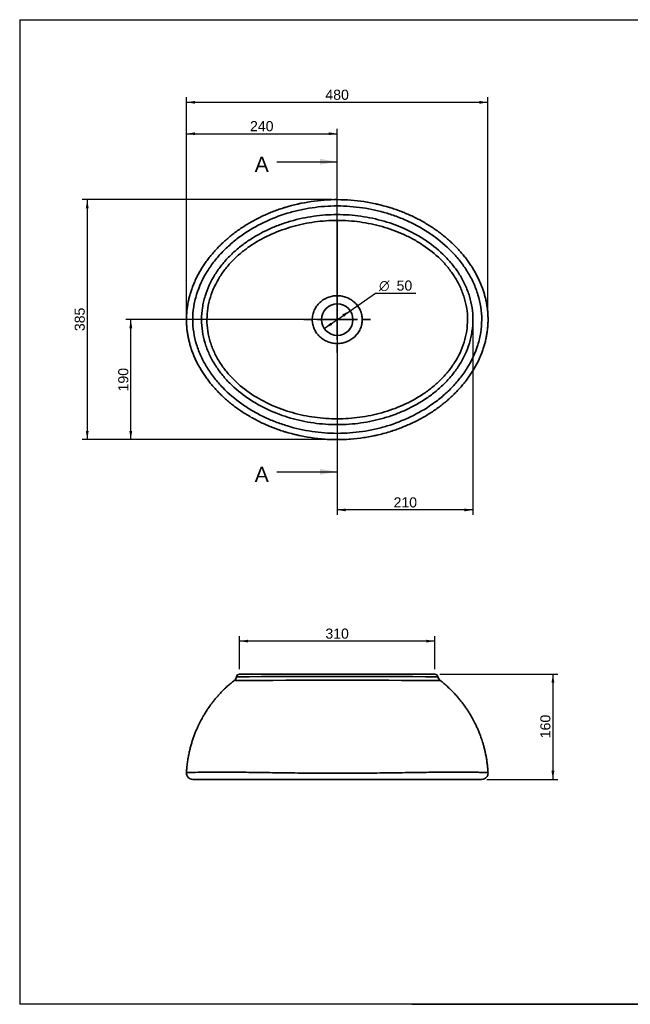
# Paper-space layout 'Foglio1' of a CAD drawing. Header units: millimetres. Extents: x 87 to 2316, y 58 to 1623.
# Tile 1 of 4: x 87 to 1058, y 58 to 1623. Entities that reach past the tile are written whole.
import ezdxf
from ezdxf.enums import TextEntityAlignment as Align
from ezdxf.lldxf.tags import DXFTag

# ---------------------------------------------------------------- set-up
doc = ezdxf.new("R2010")
doc.units = ezdxf.units.MM
for name, color, linetype in [('1', 7, 'Continuous'), ('Default', 7, 'Continuous'), ('Predefinito', 7, 'Continuous')]:
    doc.layers.add(name, color=color, linetype=linetype)
for name, color, linetype, lineweight in [('assi', 1, 'DASHDOT', 35), ('tangente', 2, 'Continuous', 35), ('visibile', 7, 'Continuous', 35)]:
    doc.layers.add(name, color=color, linetype=linetype, lineweight=lineweight)
doc.styles.add('SEACAD_Arial', font='ARIAL.TTF')
doc.styles.add('SEACAD_Solid_Edge_ANSI1_Symbols', font='semeca1.ttf')
tags = doc.linetypes.add('CENTER2', pattern=[28.575, 19.05, -3.175, 3.175, -3.175]).pattern_tags.tags
tags[10:11] = [DXFTag(74, 4), DXFTag(75, 0), DXFTag(340, '0'), DXFTag(46, 0.0), DXFTag(50, 0.0), DXFTag(44, 0.0), DXFTag(45, 0.0)]
tags[8:9] = [DXFTag(74, 4), DXFTag(75, 0), DXFTag(340, '0'), DXFTag(46, 0.0), DXFTag(50, 0.0), DXFTag(44, 0.0), DXFTag(45, 0.0)]
tags[6:7] = [DXFTag(74, 4), DXFTag(75, 0), DXFTag(340, '0'), DXFTag(46, 0.0), DXFTag(50, 0.0), DXFTag(44, 0.0), DXFTag(45, 0.0)]
tags[4:5] = [DXFTag(74, 4), DXFTag(75, 0), DXFTag(340, '0'), DXFTag(46, 0.0), DXFTag(50, 0.0), DXFTag(44, 0.0), DXFTag(45, 0.0)]
tags = doc.linetypes.add('DASHDOT', pattern=[25.4, 12.7, -6.35, 0, -6.35]).pattern_tags.tags
tags[10:11] = [DXFTag(74, 4), DXFTag(75, 0), DXFTag(340, '0'), DXFTag(46, 0.0), DXFTag(50, 0.0), DXFTag(44, 0.0), DXFTag(45, 0.0)]
tags[8:9] = [DXFTag(74, 4), DXFTag(75, 0), DXFTag(340, '0'), DXFTag(46, 0.0), DXFTag(50, 0.0), DXFTag(44, 0.0), DXFTag(45, 0.0)]
tags[6:7] = [DXFTag(74, 4), DXFTag(75, 0), DXFTag(340, '0'), DXFTag(46, 0.0), DXFTag(50, 0.0), DXFTag(44, 0.0), DXFTag(45, 0.0)]
tags[4:5] = [DXFTag(74, 4), DXFTag(75, 0), DXFTag(340, '0'), DXFTag(46, 0.0), DXFTag(50, 0.0), DXFTag(44, 0.0), DXFTag(45, 0.0)]
doc.dimstyles.new('ISO_PALLINATURA', dxfattribs={"dimtxt": 16, "dimasz": 13.6, "dimexe": 8, "dimexo": 8, "dimgap": 8, "dimtad": 1, "dimdec": 0, "dimtxsty": 'SEACAD_Arial', "dimblk1": '_SE_FILLED', "dimblk2": '_SE_FILLED', "dimsah": 1, "dimcen": 8, "dimadec": 0, "dimazin": 0, "dimtfac": 1, "dimtdec": 0, "dimtmove": 0, "dimatfit": 3, "dimfxl": 1, "dimtolj": 1, "dimarcsym": 0})

# ---------------------------------------------------------------- blocks, each defined once
blk = doc.blocks.new('SE')
at = {"layer": 'tangente'}
for points, knots in [([(362, 1146.2), (362, 1132.6), (364.1, 1119.4), (369, 1103.3), (370.1, 1100.1), (372.5, 1093.7), (373.9, 1090.6), (378.1, 1081.5), (381.3, 1075.6), (386.6, 1067), (388.4, 1064.2), (392.3, 1058.7), (394.3, 1055.9), (400.6, 1048), (405, 1043), (419, 1028.6), (429.2, 1019.9), (445.7, 1008.3), (451.4, 1004.6), (463, 997.8), (468.9, 994.7), (481, 988.9), (487.1, 986.2), (499.6, 981.4), (506.1, 979.2), (525.4, 973.3), (538.4, 970.4), (564.8, 966.5), (578.1, 965.5), (605.1, 965.5), (618.5, 966.5), (638.3, 969.4), (644.9, 970.6), (658, 973.6), (664.6, 975.3), (683.9, 981.1), (696.3, 986), (720.3, 997.5), (731.8, 1004.1), (748.3, 1015.7), (753.7, 1019.9), (764, 1028.6), (768.9, 1033.1), (778.2, 1042.7), (782.6, 1047.7), (791, 1058.3), (794.9, 1063.8), (805.6, 1081), (811.3, 1093.1), (816.3, 1109.3), (817.2, 1112.6), (818.7, 1119.2), (819.3, 1122.5), (820.9, 1132.5), (821.4, 1139.2), (821.5, 1159.6), (819.4, 1172.8), (813.5, 1192.1), (811.1, 1198.5), (805.4, 1210.7), (802.3, 1216.7), (797, 1225.2), (795.1, 1228.1), (791.2, 1233.6), (789.2, 1236.3), (782.9, 1244.3), (778.5, 1249.3), (764.5, 1263.7), (754.3, 1272.4), (737.8, 1284), (732.1, 1287.7), (720.5, 1294.5), (714.6, 1297.6), (702.5, 1303.4), (696.4, 1306.1), (683.8, 1311), (677.4, 1313.2), (658.1, 1319), (645.1, 1321.9), (618.7, 1325.8), (605.3, 1326.8), (578.3, 1326.9), (564.9, 1325.9), (545.1, 1322.9), (538.5, 1321.7), (525.4, 1318.8), (518.8, 1317.1), (499.5, 1311.2), (487, 1306.4), (463.1, 1294.9), (451.5, 1288.2), (435, 1276.6), (429.6, 1272.4), (419.4, 1263.7), (414.5, 1259.1), (405.1, 1249.6), (400.7, 1244.5), (392.4, 1234), (388.5, 1228.4), (377.8, 1211.2), (372.1, 1199.1), (367.1, 1182.9), (366.2, 1179.6), (364.7, 1173), (364.1, 1169.7), (362.5, 1159.7), (362, 1153), (362, 1146.2)], [0, 0, 0, 0, 0.03125, 0.03125, 0.039062, 0.039062, 0.046875, 0.046875, 0.0625, 0.0625, 0.070312, 0.070312, 0.078125, 0.078125, 0.09375, 0.09375, 0.125, 0.125, 0.140625, 0.140625, 0.15625, 0.15625, 0.171875, 0.171875, 0.1875, 0.1875, 0.21875, 0.21875, 0.25, 0.25, 0.28125, 0.28125, 0.296875, 0.296875, 0.3125, 0.3125, 0.34375, 0.34375, 0.375, 0.375, 0.390625, 0.390625, 0.40625, 0.40625, 0.421875, 0.421875, 0.4375, 0.4375, 0.46875, 0.46875, 0.476562, 0.476562, 0.484375, 0.484375, 0.5, 0.5, 0.53125, 0.53125, 0.546875, 0.546875, 0.5625, 0.5625, 0.570312, 0.570312, 0.578125, 0.578125, 0.59375, 0.59375, 0.625, 0.625, 0.640625, 0.640625, 0.65625, 0.65625, 0.671875, 0.671875, 0.6875, 0.6875, 0.71875, 0.71875, 0.75, 0.75, 0.78125, 0.78125, 0.796875, 0.796875, 0.8125, 0.8125, 0.84375, 0.84375, 0.875, 0.875, 0.890625, 0.890625, 0.90625, 0.90625, 0.921875, 0.921875, 0.9375, 0.9375, 0.96875, 0.96875, 0.976563, 0.976563, 0.984375, 0.984375, 1, 1, 1, 1]), ([(591.7, 1313.1), (604.3, 1313.1), (616.9, 1312.2), (635.5, 1309.6), (641.7, 1308.5), (654, 1305.8), (660.1, 1304.3), (678.2, 1299), (689.9, 1294.7), (706.8, 1286.8), (712.4, 1284), (723.3, 1277.8), (728.7, 1274.5), (744.3, 1263.9), (754, 1255.9), (767.2, 1242.6), (771.4, 1237.9), (779.3, 1228), (783, 1222.9), (789.6, 1212.2), (792.6, 1206.7), (796.5, 1198.1), (797.7, 1195.1), (800, 1189.2), (801, 1186.2), (805.5, 1171.3), (807.4, 1158.9), (807.4, 1139.9), (806.9, 1133.6), (805.5, 1124.2), (804.9, 1121.1), (803.5, 1114.9), (802.7, 1111.9), (798.1, 1096.8), (792.9, 1085.4), (784.5, 1072), (782.7, 1069.3), (779.1, 1064.2), (777.2, 1061.7), (771.3, 1054.4), (767.1, 1049.7), (758.3, 1040.8), (753.7, 1036.6), (743.9, 1028.6), (738.9, 1024.8), (723.3, 1014.2), (712.4, 1008.1), (695.4, 1000.2), (689.6, 997.8), (677.8, 993.4), (671.8, 991.5), (653.7, 986.3), (641.6, 983.7), (616.9, 980.2), (604.4, 979.3), (579.2, 979.3), (566.7, 980.2), (548.1, 982.8), (541.9, 983.9), (529.6, 986.5), (523.5, 988), (505.3, 993.3), (493.6, 997.7), (471, 1008.1), (460.1, 1014.2), (439.2, 1028.5), (429.5, 1036.4), (416.3, 1049.7), (412.1, 1054.4), (406.2, 1061.8), (404.3, 1064.3), (400.6, 1069.5), (398.9, 1072.1), (393.9, 1080.1), (390.9, 1085.6), (385.7, 1097.1), (383.4, 1103), (377.9, 1121.1), (376, 1133.5), (376, 1152.6), (376.5, 1158.9), (377.9, 1168.2), (378.5, 1171.3), (379.9, 1177.5), (380.7, 1180.6), (385.3, 1195.7), (390.6, 1207), (399, 1220.4), (400.7, 1223.1), (404.4, 1228.2), (406.3, 1230.7), (412.2, 1238.1), (416.3, 1242.7), (425.2, 1251.6), (429.8, 1255.8), (439.5, 1263.8), (444.6, 1267.6), (460.2, 1278.2), (471.1, 1284.3), (488.1, 1292.1), (493.9, 1294.6), (505.7, 1298.9), (511.7, 1300.9), (529.8, 1306.1), (542, 1308.7), (566.6, 1312.2), (579.1, 1313.1), (591.7, 1313.1)], [0, 0, 0, 0, 0.03125, 0.03125, 0.046875, 0.046875, 0.0625, 0.0625, 0.09375, 0.09375, 0.109375, 0.109375, 0.125, 0.125, 0.15625, 0.15625, 0.171875, 0.171875, 0.1875, 0.1875, 0.203125, 0.203125, 0.210938, 0.210938, 0.21875, 0.21875, 0.25, 0.25, 0.265625, 0.265625, 0.273437, 0.273437, 0.28125, 0.28125, 0.3125, 0.3125, 0.320312, 0.320312, 0.328125, 0.328125, 0.34375, 0.34375, 0.359375, 0.359375, 0.375, 0.375, 0.40625, 0.40625, 0.421875, 0.421875, 0.4375, 0.4375, 0.46875, 0.46875, 0.5, 0.5, 0.53125, 0.53125, 0.546875, 0.546875, 0.5625, 0.5625, 0.59375, 0.59375, 0.625, 0.625, 0.65625, 0.65625, 0.671875, 0.671875, 0.679687, 0.679687, 0.6875, 0.6875, 0.703125, 0.703125, 0.71875, 0.71875, 0.75, 0.75, 0.765625, 0.765625, 0.773437, 0.773437, 0.78125, 0.78125, 0.8125, 0.8125, 0.820312, 0.820312, 0.828125, 0.828125, 0.84375, 0.84375, 0.859375, 0.859375, 0.875, 0.875, 0.90625, 0.90625, 0.921875, 0.921875, 0.9375, 0.9375, 0.96875, 0.96875, 1, 1, 1, 1]), ([(798.9, 1146.2), (798.9, 1158.3), (797, 1170.1), (792.7, 1184.4), (791.7, 1187.2), (789.5, 1192.8), (788.3, 1195.6), (784.5, 1203.8), (781.6, 1209.1), (775.2, 1219.2), (771.7, 1224.1), (764.1, 1233.5), (760, 1237.9), (747.3, 1250.5), (738, 1257.9), (723, 1267.9), (717.8, 1271), (707.3, 1276.8), (701.9, 1279.4), (685.7, 1286.7), (674.5, 1290.8), (651.4, 1297.3), (639.6, 1299.7), (615.7, 1303), (603.7, 1303.8), (579.7, 1303.8), (567.7, 1303), (544.2, 1299.8), (532.5, 1297.4), (515.3, 1292.6), (509.6, 1290.7), (498.2, 1286.7), (492.7, 1284.4), (476.3, 1277.1), (465.9, 1271.5), (450.9, 1261.6), (446, 1258), (436.6, 1250.5), (432.2, 1246.5), (423.6, 1238.1), (419.6, 1233.7), (412, 1224.5), (408.5, 1219.6), (398.7, 1204.3), (393.6, 1193.5), (388.3, 1176.3), (386.9, 1170.3), (385, 1158.4), (384.6, 1152.3), (384.5, 1134.1), (386.4, 1122.3), (390.8, 1107.9), (391.8, 1105.1), (393.9, 1099.4), (395.1, 1096.7), (398.9, 1088.5), (401.8, 1083.3), (408.2, 1073.1), (411.8, 1068.2), (419.4, 1058.9), (423.4, 1054.5), (436.2, 1041.9), (445.5, 1034.4), (465.6, 1021.1), (476.1, 1015.4), (497.8, 1005.6), (509, 1001.6), (532.1, 995.1), (544, 992.6), (567.8, 989.4), (579.7, 988.5), (603.8, 988.5), (615.7, 989.4), (639.3, 992.6), (650.9, 995), (668.2, 999.8), (673.9, 1001.6), (685.3, 1005.7), (690.8, 1007.9), (707.2, 1015.3), (717.6, 1020.9), (732.6, 1030.8), (737.4, 1034.4), (746.8, 1041.9), (751.3, 1045.9), (759.9, 1054.3), (763.9, 1058.7), (771.5, 1067.9), (775, 1072.8), (784.7, 1088.1), (789.9, 1098.9), (795.2, 1116.2), (796.6, 1122.1), (798.4, 1134.1), (798.9, 1140.1), (798.9, 1146.2)], [0, 0, 0, 0, 0.03125, 0.03125, 0.039063, 0.039063, 0.046875, 0.046875, 0.0625, 0.0625, 0.078125, 0.078125, 0.09375, 0.09375, 0.125, 0.125, 0.140625, 0.140625, 0.15625, 0.15625, 0.1875, 0.1875, 0.21875, 0.21875, 0.25, 0.25, 0.28125, 0.28125, 0.3125, 0.3125, 0.328125, 0.328125, 0.34375, 0.34375, 0.375, 0.375, 0.390625, 0.390625, 0.40625, 0.40625, 0.421875, 0.421875, 0.4375, 0.4375, 0.46875, 0.46875, 0.484375, 0.484375, 0.5, 0.5, 0.53125, 0.53125, 0.539062, 0.539062, 0.546875, 0.546875, 0.5625, 0.5625, 0.578125, 0.578125, 0.59375, 0.59375, 0.625, 0.625, 0.65625, 0.65625, 0.6875, 0.6875, 0.71875, 0.71875, 0.75, 0.75, 0.78125, 0.78125, 0.8125, 0.8125, 0.828125, 0.828125, 0.84375, 0.84375, 0.875, 0.875, 0.890625, 0.890625, 0.90625, 0.90625, 0.921875, 0.921875, 0.9375, 0.9375, 0.96875, 0.96875, 0.984375, 0.984375, 1, 1, 1, 1]), ([(631.5, 1146.2), (631.5, 1143.6), (631.2, 1141.1), (630.1, 1136.1), (629.3, 1133.7), (627.2, 1129.1), (625.9, 1126.8), (622.9, 1122.7), (621.3, 1120.8), (617.6, 1117.3), (615.5, 1115.8), (611.3, 1113), (609, 1111.9), (604.3, 1110), (601.8, 1109.3), (596.8, 1108.4), (594.3, 1108.1), (589.2, 1108.1), (586.6, 1108.4), (581.6, 1109.3), (579.1, 1110), (574.4, 1111.9), (572.2, 1113.1), (567.8, 1115.8), (565.8, 1117.3), (562.2, 1120.8), (560.4, 1122.7), (557.5, 1126.9), (556.2, 1129.1), (554.1, 1133.7), (553.3, 1136.1), (552.2, 1141.1), (552, 1143.6), (552, 1148.7), (552.2, 1151.3), (553.3, 1156.3), (554.1, 1158.7), (556.2, 1163.3), (557.5, 1165.5), (560.5, 1169.7), (562.1, 1171.6), (565.8, 1175), (567.9, 1176.6), (572.2, 1179.3), (574.4, 1180.5), (579.2, 1182.3), (581.6, 1183), (586.6, 1184), (589.1, 1184.2), (594.3, 1184.2), (596.8, 1184), (601.8, 1183), (604.3, 1182.3), (609, 1180.5), (611.3, 1179.3), (615.6, 1176.6), (617.6, 1175), (621.3, 1171.5), (623, 1169.6), (625.9, 1165.5), (627.2, 1163.3), (629.3, 1158.7), (630.1, 1156.2), (631.2, 1151.3), (631.5, 1148.7), (631.5, 1146.2)], [0, 0, 0, 0, 0.03125, 0.03125, 0.0625, 0.0625, 0.09375, 0.09375, 0.125, 0.125, 0.15625, 0.15625, 0.1875, 0.1875, 0.21875, 0.21875, 0.25, 0.25, 0.28125, 0.28125, 0.3125, 0.3125, 0.34375, 0.34375, 0.375, 0.375, 0.40625, 0.40625, 0.4375, 0.4375, 0.46875, 0.46875, 0.5, 0.5, 0.53125, 0.53125, 0.5625, 0.5625, 0.59375, 0.59375, 0.625, 0.625, 0.65625, 0.65625, 0.6875, 0.6875, 0.71875, 0.71875, 0.75, 0.75, 0.78125, 0.78125, 0.8125, 0.8125, 0.84375, 0.84375, 0.875, 0.875, 0.90625, 0.90625, 0.9375, 0.9375, 0.96875, 0.96875, 1, 1, 1, 1])]:
    blk.add_open_spline(points, degree=3, knots=knots, dxfattribs=at)
for points in [[(591.7, 955.5), (585.3, 955.5), (578.9, 955.7), (572.5, 956.2)], [(610.8, 956.2), (604.5, 955.7), (598.1, 955.5), (591.7, 955.5)]]:
    blk.add_open_spline(points, degree=3, dxfattribs=at)
at = {"layer": 'visibile'}
blk.add_circle((591.7, 1146.2), 25, dxfattribs=at)
for centre, start, end in [((591.7, 1053.9), 101.9062, 103.1458), ((591.7, 1053.9), 76.5987, 77.8029), ((591.7, 1238.5), 256.5987, 257.8046), ((591.7, 1238.5), 265.7175, 273.9778), ((591.7, 1238.5), 281.9062, 283.1458)]:
    blk.add_arc(centre, 283, start, end, dxfattribs=at)
for points, knots in [([(507.5, 1324.1), (507.9, 1324.2), (508.3, 1324.3), (522.2, 1328.6), (536.1, 1331.7), (564, 1335.8), (578.1, 1336.9), (606.4, 1336.8), (620.4, 1335.7), (648, 1331.6), (661.6, 1328.5), (675.1, 1324.3), (675.2, 1324.3), (675.3, 1324.3)], [0.4365605, 0.4365605, 0.4365605, 0.4365605, 0.4375, 0.4375, 0.46875, 0.46875, 0.5, 0.5, 0.53125, 0.53125, 0.5625, 0.5625, 0.5626201, 0.5626201, 0.5626201, 0.5626201]), ([(507.5, 1324), (507, 1323.9), (503.8, 1323), (497.4, 1320.8), (489, 1317.6), (480.6, 1314.2), (472.4, 1310.5), (464.4, 1306.5), (456.5, 1302.3), (448.9, 1297.9), (441.5, 1293.2), (434.3, 1288.4), (427.4, 1283.3), (420.8, 1278.1), (414.4, 1272.6), (408.4, 1267.1), (402.6, 1261.3), (397.1, 1255.4), (391.9, 1249.4), (387, 1243.3), (382.4, 1237.1), (378.1, 1230.8), (374.2, 1224.4), (370.6, 1217.9), (367.3, 1211.4), (364.3, 1204.9), (362.3, 1199.8), (361.3, 1197.1), (361.1, 1196.5)], [0, 0, 0, 0, 0.006925, 0.05257, 0.097914, 0.142887, 0.18748, 0.231954, 0.276193, 0.3201, 0.363615, 0.406689, 0.449285, 0.491373, 0.532938, 0.573971, 0.614522, 0.654607, 0.694162, 0.73316, 0.771587, 0.80944, 0.846729, 0.883474, 0.919703, 0.955451, 0.990762, 1, 1, 1, 1]), ([(676.2, 968.4), (677.9, 968.9), (682, 970.2), (689.4, 972.8), (697.8, 976.1), (706.1, 979.6), (714.3, 983.4), (722.2, 987.5), (730, 991.8), (737.5, 996.3), (744.8, 1001), (751.9, 1006), (758.7, 1011.1), (765.2, 1016.4), (771.4, 1021.9), (777.4, 1027.6), (783.1, 1033.4), (788.5, 1039.3), (793.6, 1045.4), (798.3, 1051.5), (802.8, 1057.8), (806.9, 1064.1), (810.7, 1070.5), (814.2, 1077), (817.4, 1083.5), (820.2, 1090.1), (822.7, 1096.7), (824.9, 1103.3), (826.8, 1109.9), (828.4, 1116.5), (829.6, 1123.1), (830.5, 1129.7), (831.2, 1136.3), (831.5, 1142.8), (831.5, 1149.3), (831.2, 1155.8), (830.6, 1162.3), (829.7, 1168.8), (828.5, 1175.3), (827, 1181.8), (825.2, 1188.2), (823.1, 1194.6), (820.7, 1201), (818, 1207.3), (815, 1213.7), (811.7, 1220), (808.1, 1226.3), (804.1, 1232.5), (799.9, 1238.6), (795.4, 1244.7), (790.6, 1250.6), (785.6, 1256.3), (780.2, 1262), (774.6, 1267.5), (768.6, 1273), (762.4, 1278.3), (755.9, 1283.4), (749.2, 1288.3), (742.3, 1293.1), (735.1, 1297.6), (727.7, 1301.9), (720, 1306.1), (712.2, 1310), (704.1, 1313.6), (695.8, 1317.1), (687.5, 1320.2), (680.4, 1322.7), (676.6, 1323.8), (675.2, 1324.2)], [0, 0, 0, 0, 0.009358, 0.027475, 0.045461, 0.063289, 0.080998, 0.098668, 0.116222, 0.133633, 0.150879, 0.167942, 0.184811, 0.201475, 0.217929, 0.234177, 0.250238, 0.266102, 0.281753, 0.297183, 0.312386, 0.327362, 0.342115, 0.356655, 0.370993, 0.385143, 0.39912, 0.412881, 0.426448, 0.439834, 0.453082, 0.466234, 0.479331, 0.492424, 0.505181, 0.517991, 0.530906, 0.543912, 0.556991, 0.570122, 0.583295, 0.596548, 0.610018, 0.623711, 0.637629, 0.651769, 0.666125, 0.680685, 0.69543, 0.710338, 0.725379, 0.740511, 0.755723, 0.771555, 0.787535, 0.803675, 0.819983, 0.836465, 0.853126, 0.869966, 0.886987, 0.904184, 0.921553, 0.939086, 0.956772, 0.974599, 0.992549, 1, 1, 1, 1]), ([(361.1, 1196.5), (360.6, 1195.2), (359.5, 1192.1), (357.7, 1186.4), (356, 1179.8), (354.5, 1173.2), (353.4, 1166.6), (352.6, 1160), (352.1, 1153.4), (351.9, 1146.9), (352.1, 1140.4), (352.5, 1133.9), (353.2, 1127.4), (354.2, 1120.9), (355.5, 1114.4), (357.1, 1108), (359, 1101.6), (361.3, 1095.2), (363.8, 1088.8), (366.6, 1082.5), (369.7, 1076.1), (373.2, 1069.8), (376.9, 1063.6), (381, 1057.4), (385.3, 1051.3), (389.9, 1045.3), (394.8, 1039.5), (400, 1033.8), (405.4, 1028.2), (411.2, 1022.6), (417.2, 1017.3), (423.6, 1012), (430.1, 1007), (436.9, 1002.2), (444, 997.5), (451.3, 993), (458.8, 988.8), (466.5, 984.7), (474.5, 980.9), (482.6, 977.3), (490.9, 974), (499.4, 970.9), (505.6, 968.8), (508.6, 968), (508.9, 967.9)], [0, 0, 0, 0, 0.012397, 0.035027, 0.057351, 0.079403, 0.101252, 0.122968, 0.14463, 0.166107, 0.18719, 0.208456, 0.229886, 0.251458, 0.273147, 0.294927, 0.316769, 0.338855, 0.361295, 0.384097, 0.407265, 0.430795, 0.454675, 0.478883, 0.503392, 0.528161, 0.553142, 0.578248, 0.603756, 0.630035, 0.656571, 0.683384, 0.710484, 0.737881, 0.76558, 0.79358, 0.82188, 0.850472, 0.879345, 0.908481, 0.937861, 0.967459, 0.997246, 1, 1, 1, 1]), ([(572.5, 956.2), (564.9, 956.7), (557.3, 957.5), (535.9, 960.7), (522.3, 963.8), (508.9, 967.9)], [0.01418953, 0.01418953, 0.01418953, 0.01418953, 0.03125, 0.03125, 0.06236859, 0.06236859, 0.06236859, 0.06236859]), ([(676.2, 968.4), (675.9, 968.3), (675.5, 968.1), (668.3, 966), (661.5, 964.1), (647.7, 961), (640.8, 959.7), (626.8, 957.6), (619.9, 956.8), (612.2, 956.3), (611.5, 956.2), (610.8, 956.2)], [0.9365895, 0.9365895, 0.9365895, 0.9365895, 0.9375, 0.9375, 0.953125, 0.953125, 0.96875, 0.96875, 0.984375, 0.984375, 0.9858609, 0.9858609, 0.9858609, 0.9858609])]:
    blk.add_open_spline(points, degree=3, knots=knots, dxfattribs=at)
blk = doc.blocks.new('SE1')
at = {"layer": 'tangente'}
for centre, radius, start, end in [((591.7, -26858), 27437.2, 89.66548, 90.33452), ((591.7, -52693.1), 53266.2, 89.8238, 90.1762)]:
    blk.add_arc(centre, radius, start, end, dxfattribs=at)
blk.add_open_spline([(352, 426.2), (352, 426.2), (352, 426.2), (352, 426.3), (352.6, 426.3), (354.2, 426.4), (354.9, 426.4), (356.5, 426.5), (357.4, 426.5), (362.6, 426.7), (368.5, 426.9), (379.5, 427.1), (383.6, 427.1), (392.3, 427.2), (396.9, 427.2), (406.6, 427.2), (411.7, 427.2), (422.3, 427.1), (427.9, 427.1), (445.2, 426.9), (457.2, 426.7), (482.2, 426.4), (495.2, 426.2), (522.2, 425.8), (536.1, 425.7), (564, 425.4), (578.1, 425.3), (606.4, 425.3), (620.4, 425.4), (648, 425.7), (661.6, 425.8), (681.8, 426.1), (688.5, 426.2), (701.6, 426.4), (708, 426.5), (720.6, 426.7), (726.8, 426.7), (738.9, 426.9), (744.8, 427), (762, 427.1), (772.6, 427.2), (787.1, 427.2), (791.7, 427.2), (798.2, 427.1), (800.3, 427.1), (804.3, 427.1), (806.2, 427), (811.7, 426.9), (815, 426.9), (820.8, 426.7), (823.3, 426.6), (827.3, 426.5), (828.9, 426.4), (830.9, 426.3), (831.4, 426.2), (831.4, 426.2)], degree=3, knots=[0.2496887, 0.2496887, 0.2496887, 0.2496887, 0.25, 0.25, 0.265625, 0.265625, 0.2734375, 0.2734375, 0.28125, 0.28125, 0.3125, 0.3125, 0.328125, 0.328125, 0.34375, 0.34375, 0.359375, 0.359375, 0.375, 0.375, 0.40625, 0.40625, 0.4375, 0.4375, 0.46875, 0.46875, 0.5, 0.5, 0.53125, 0.53125, 0.5625, 0.5625, 0.578125, 0.578125, 0.59375, 0.59375, 0.609375, 0.609375, 0.625, 0.625, 0.65625, 0.65625, 0.671875, 0.671875, 0.6796875, 0.6796875, 0.6875, 0.6875, 0.703125, 0.703125, 0.71875, 0.71875, 0.734375, 0.734375, 0.749594, 0.749594, 0.749594, 0.749594], dxfattribs=at)
at = {"layer": 'visibile'}
for p, q in [((747, 582.7), (436.4, 582.7)), ((362, 415.7), (821.5, 415.7))]:
    blk.add_line(p, q, dxfattribs=at)
for centre, radius, start, end in [((436.4, 577.7), 5, 89.9971, 168.7466), ((747, 577.7), 5, 11.2323, 90), ((421.8, 580.6), 9.9, 308.0692, 349.002), ((761.6, 580.6), 9.9, 190.9167, 231.8364), ((362, 425.7), 10, 176.9759, 270.0005), ((821.5, 425.7), 10, 269.9995, 3.0242)]:
    blk.add_arc(centre, radius, start, end, dxfattribs=at)
for points, knots in [([(427.9, 572.8), (426.1, 571.3), (422.9, 568.7), (417.7, 564.2), (412.8, 559.7), (408.3, 555.2), (404.2, 550.8), (400.4, 546.6), (397, 542.5), (393.9, 538.7), (391.1, 535), (388.6, 531.4), (386.3, 528.1), (384.2, 525), (382.4, 522.2), (380.8, 519.5), (379.2, 517), (377.6, 514.1), (375.8, 510.8), (373.7, 507), (371.6, 502.7), (369.3, 497.9), (367.1, 492.7), (364.8, 487), (362.7, 481.1), (360.7, 475), (358.9, 468.8), (357.2, 462.3), (355.6, 455.3), (354.3, 448), (353.2, 440.3), (352.4, 432.9), (352.1, 428.5), (352, 426.2)], [0, 0, 0, 0, 0.037353, 0.078779, 0.118228, 0.1557, 0.191196, 0.224134, 0.255166, 0.284291, 0.31151, 0.337319, 0.361142, 0.38298, 0.402833, 0.420701, 0.437244, 0.455432, 0.478532, 0.504218, 0.532491, 0.56335, 0.596796, 0.632828, 0.671446, 0.707359, 0.745253, 0.785126, 0.82698, 0.870814, 0.916628, 0.964422, 1, 1, 1, 1]), ([(831.4, 426.2), (831.3, 428.1), (831.1, 431.8), (830.5, 438.1), (829.6, 444.8), (828.6, 451.1), (827.4, 457), (826.2, 462.5), (824.9, 467.6), (823.6, 472.3), (822.2, 476.8), (820.8, 480.9), (819.4, 484.7), (818.1, 488.2), (816.9, 491.4), (815.7, 494.2), (814.5, 496.9), (813.1, 499.9), (811.5, 503.4), (809.6, 507.3), (807.3, 511.5), (804.7, 516.1), (801.8, 521), (798.5, 526.1), (795, 531.3), (791.2, 536.5), (787.2, 541.5), (782.9, 546.7), (778.1, 552), (772.9, 557.4), (767.3, 562.8), (761.4, 568.1), (757.6, 571.1), (755.5, 572.8)], [0, 0, 0, 0, 0.029205, 0.070631, 0.110079, 0.147552, 0.183048, 0.215986, 0.247018, 0.276143, 0.303362, 0.32917, 0.352994, 0.374832, 0.394685, 0.412553, 0.429096, 0.447284, 0.470384, 0.49607, 0.524343, 0.555202, 0.588647, 0.62468, 0.663298, 0.699211, 0.737105, 0.776978, 0.818832, 0.862666, 0.90848, 0.956274, 1, 1, 1, 1])]:
    blk.add_open_spline(points, degree=3, knots=knots, dxfattribs=at)
blk = doc.blocks.new('SE2')
at = {"layer": 'Default', "color": 7, "linetype": 'Continuous', "style": 'SEACAD_Arial'}
blk.add_text('A', height=24, dxfattribs=at).set_placement((460.5, 1405), align=Align.TOP_LEFT)
blk = doc.blocks.new('SE3')
at = {"layer": 'Default', "color": 7, "linetype": 'Continuous', "style": 'SEACAD_Arial'}
blk.add_text('A', height=24, dxfattribs=at).set_placement((460.5, 912.4), align=Align.TOP_LEFT)
blk = doc.blocks.new('SEANNOT_GROUP')
at = {"layer": 'Default', "linetype": 'Continuous'}
blk.add_hatch(color=136, dxfattribs=at).paths.add_polyline_path([(564.5, 1392.5), (591.7, 1397), (564.5, 1401.6)])
at = {"layer": 'Default', "color": 136, "linetype": 'Continuous'}
blk.add_lwpolyline([(495.7, 1397), (591.7, 1397)], dxfattribs=at)
blk = doc.blocks.new('SEANNOT_GROUP1')
at = {"layer": 'Default', "linetype": 'Continuous'}
blk.add_hatch(color=136, dxfattribs=at).paths.add_polyline_path([(564.5, 899.9), (591.7, 904.4), (564.5, 908.9)])
at = {"layer": 'Default', "color": 136, "linetype": 'Continuous'}
blk.add_lwpolyline([(495.7, 904.4), (591.7, 904.4)], dxfattribs=at)
blk = doc.blocks.new('SE4')
at = {"layer": 'Default', "color": 7, "linetype": 'CENTER2'}
for p, q in [((591.7, 1397), (591.7, 1421)), ((591.7, 904.4), (591.7, 880.4))]:
    blk.add_line(p, q, dxfattribs=at)
at = {"layer": 'Default', "color": 7, "linetype": 'CENTER2', "const_width": 0.00035}
blk.add_lwpolyline([(591.7, 1397), (591.7, 904.4)], dxfattribs=at)
blk = doc.blocks.new('DMBLK55')
at = {"layer": 'Default', "linetype": 'Continuous'}
for points in [[(365.6, 1493.7), (352, 1491.5), (365.6, 1489.2)], [(817.8, 1493.7), (817.8, 1489.2), (831.4, 1491.5)]]:
    blk.add_hatch(color=136, dxfattribs=at).paths.add_polyline_path(points)
at = {"layer": 'Default', "color": 136, "linetype": 'Continuous'}
for p, q in [((352, 1154.3), (352, 1499.5)), ((352, 1491.5), (831.4, 1491.5)), ((831.4, 1154.1), (831.4, 1499.5))]:
    blk.add_line(p, q, dxfattribs=at)
at = {"layer": 'Default', "color": 136, "linetype": 'Continuous', "style": 'SEACAD_Arial'}
blk.add_text('480', height=16, dxfattribs=at).set_placement((572.9, 1511.5), align=Align.TOP_LEFT)
blk = doc.blocks.new('_SE_FILLED')
at = {"color": 0}
blk.add_line((0, 0), (-1, 0), dxfattribs=at)
blk.add_solid([(0, 0), (-1, -0.1665), (-1, 0.1665), (0, 0)], dxfattribs=at)
blk = doc.blocks.new('DMBLK56')
at = {"layer": 'Default', "linetype": 'Continuous'}
for points in [[(365.6, 1443.8), (352, 1441.6), (365.6, 1439.3)], [(578.1, 1443.8), (578.1, 1439.3), (591.7, 1441.6)]]:
    blk.add_hatch(color=136, dxfattribs=at).paths.add_polyline_path(points)
at = {"layer": 'Default', "color": 136, "linetype": 'Continuous'}
for p, q in [((352, 1154.3), (352, 1449.6)), ((352, 1441.6), (591.7, 1441.6)), ((591.7, 1154.2), (591.7, 1449.6))]:
    blk.add_line(p, q, dxfattribs=at)
at = {"layer": 'Default', "color": 136, "linetype": 'Continuous', "style": 'SEACAD_Arial'}
blk.add_text('240', height=16, dxfattribs=at).set_placement((453.1, 1461.6), align=Align.TOP_LEFT)
blk = doc.blocks.new('DMBLK57')
at = {"layer": 'Default', "linetype": 'Continuous'}
for points in [[(192, 1323.2), (196.5, 1323.2), (194.3, 1336.8)], [(192, 969.1), (194.3, 955.5), (196.5, 969.1)]]:
    blk.add_hatch(color=136, dxfattribs=at).paths.add_polyline_path(points)
at = {"layer": 'Default', "color": 136, "linetype": 'Continuous'}
for p, q in [((583.7, 1336.8), (186.3, 1336.8)), ((194.3, 1336.8), (194.3, 955.5)), ((583.7, 955.5), (186.3, 955.5))]:
    blk.add_line(p, q, dxfattribs=at)
at = {"layer": 'Default', "color": 136, "linetype": 'Continuous', "style": 'SEACAD_Arial'}
blk.add_text('  385', height=16, rotation=90, dxfattribs=at).set_placement((174.3, 1115.5), align=Align.TOP_LEFT)
blk = doc.blocks.new('DMBLK58')
at = {"layer": 'Default', "linetype": 'Continuous'}
for points in [[(261.2, 1132.6), (265.8, 1132.6), (263.5, 1146.2)], [(261.2, 969.1), (263.5, 955.5), (265.8, 969.1)]]:
    blk.add_hatch(color=136, dxfattribs=at).paths.add_polyline_path(points)
at = {"layer": 'Default', "color": 136, "linetype": 'Continuous'}
for p, q in [((583.7, 1146.2), (255.5, 1146.2)), ((263.5, 955.5), (263.5, 1146.2)), ((583.7, 955.5), (255.5, 955.5))]:
    blk.add_line(p, q, dxfattribs=at)
at = {"layer": 'Default', "color": 136, "linetype": 'Continuous', "style": 'SEACAD_Arial'}
blk.add_text('190', height=16, rotation=90, dxfattribs=at).set_placement((243.5, 1032.1), align=Align.TOP_LEFT)
blk = doc.blocks.new('DMBLK59')
at = {"layer": 'Default', "linetype": 'Continuous'}
for points in [[(605.3, 841.5), (605.3, 846.1), (591.7, 843.8)], [(793.8, 841.5), (807.4, 843.8), (793.8, 846.1)]]:
    blk.add_hatch(color=136, dxfattribs=at).paths.add_polyline_path(points)
at = {"layer": 'Default', "color": 136, "linetype": 'Continuous'}
for p, q in [((591.7, 1305.1), (591.7, 835.8)), ((807.4, 1138.2), (807.4, 835.8)), ((807.4, 843.8), (591.7, 843.8))]:
    blk.add_line(p, q, dxfattribs=at)
at = {"layer": 'Default', "color": 136, "linetype": 'Continuous', "style": 'SEACAD_Arial'}
blk.add_text('  210', height=16, dxfattribs=at).set_placement((668.9, 863.8), align=Align.TOP_LEFT)
blk = doc.blocks.new('DMBLK60')
at = {"layer": 'Default', "linetype": 'Continuous'}
for points in [[(599.8, 1154.5), (602.4, 1150.8), (612.3, 1160.4)], [(581.1, 1141.6), (571.2, 1132), (583.6, 1137.8)]]:
    blk.add_hatch(color=136, dxfattribs=at).paths.add_polyline_path(points)
at = {"layer": 'Default', "color": 136, "linetype": 'Continuous'}
for p, q in [((612.3, 1160.4), (652.6, 1188.3)), ((652.6, 1188.3), (716.7, 1188.3)), ((571.2, 1132), (612.3, 1160.4))]:
    blk.add_line(p, q, dxfattribs=at)
for s, style, p in [('O', 'SEACAD_Solid_Edge_ANSI1_Symbols', (658.2, 1208.3)), ('50', 'SEACAD_Arial', (686.1, 1208.3))]:
    blk.add_text(s, height=16, dxfattribs=dict(at, style=style)).set_placement(p, align=Align.TOP_LEFT)
blk = doc.blocks.new('SEANNOT_GROUP2')
at = {"layer": 'assi'}
for p, q in [((591.7, 1186.2), (591.7, 1199.2)), ((591.7, 1178.2), (591.7, 1114.2)), ((551.7, 1146.2), (538.7, 1146.2)), ((623.7, 1146.2), (559.7, 1146.2)), ((631.7, 1146.2), (644.7, 1146.2)), ((591.7, 1106.2), (591.7, 1093.2))]:
    blk.add_line(p, q, dxfattribs=at)
blk = doc.blocks.new('DMBLK66')
at = {"layer": 'Default', "linetype": 'Continuous'}
for points in [[(936.9, 569.1), (934.6, 582.7), (932.3, 569.1)], [(936.9, 429.3), (932.3, 429.3), (934.6, 415.7)]]:
    blk.add_hatch(color=136, dxfattribs=at).paths.add_polyline_path(points)
at = {"layer": 'Default', "color": 136, "linetype": 'Continuous'}
for p, q in [((755, 582.7), (942.6, 582.7)), ((934.6, 582.7), (934.6, 415.7)), ((829.5, 415.7), (942.6, 415.7))]:
    blk.add_line(p, q, dxfattribs=at)
at = {"layer": 'Default', "color": 136, "linetype": 'Continuous', "style": 'SEACAD_Arial'}
blk.add_text('  160', height=16, rotation=90, dxfattribs=at).set_placement((914.6, 468.6), align=Align.TOP_LEFT)
blk = doc.blocks.new('DMBLK67')
at = {"layer": 'Default', "linetype": 'Continuous'}
for points in [[(450, 637.6), (436.4, 635.3), (450, 633.1)], [(733.4, 637.6), (733.4, 633.1), (747, 635.3)]]:
    blk.add_hatch(color=136, dxfattribs=at).paths.add_polyline_path(points)
at = {"layer": 'Default', "color": 136, "linetype": 'Continuous'}
for p, q in [((436.4, 590.7), (436.4, 643.3)), ((747, 590.7), (747, 643.3)), ((747, 635.3), (436.4, 635.3))]:
    blk.add_line(p, q, dxfattribs=at)
at = {"layer": 'Default', "color": 136, "linetype": 'Continuous', "style": 'SEACAD_Arial'}
blk.add_text('310', height=16, dxfattribs=at).set_placement((572.9, 655.3), align=Align.TOP_LEFT)

psp = doc.layouts.new('Foglio1')

# ---------------------------------------------------------------- linework, layer by layer
at = {"layer": '1', "color": 7, "linetype": 'Continuous'}
for p, q in [((86.851, 1622.76), (2274.853, 1622.76)), ((86.851, 1622.76), (86.851, 58.25)), ((2274.853, 58.25), (86.851, 58.25)), ((710.343, 58.476), (2274.853, 58.476))]:
    psp.add_line(p, q, dxfattribs=at)
at = {"layer": 'Predefinito', "color": 7, "linetype": 'Continuous'}
psp.add_line((710.343, 58.476), (710.343, 58.25), dxfattribs=at)

# ---------------------------------------------------------------- block references
at = {"layer": 'Default'}
for name in ['SE4', 'SE2', 'SEANNOT_GROUP', 'SE', 'SEANNOT_GROUP2', 'SE3', 'SEANNOT_GROUP1', 'SE1']:
    psp.add_blockref(name, (0, 0), dxfattribs=at)

# ---------------------------------------------------------------- dimensions: what is measured, and where the dimension line sits
at = {"layer": 'Default', "color": 136, "linetype": 'Continuous'}
for base, p1, p2, angle, text, picture, middle in [((351.984, 1491.452), (351.984, 1146.276), (831.448, 1146.066), 359.974947, '\\A1;<>', 'DMBLK55', (591.716, 1491.452)), ((351.984, 1441.559), (351.984, 1146.276), (591.716, 1146.18), 359.976968, '\\A1;<>', 'DMBLK56', (471.85, 1441.559)), ((194.259, 1336.839), (591.711, 1336.839), (591.716, 955.52), 270.00079, '\\A1;  385 {}', 'DMBLK57', (194.259, 1146.18)), ((263.493, 955.497), (591.687, 955.497), (591.716, 1146.18), 89.991176, '\\A1;<>', 'DMBLK58', (263.493, 1050.838)), ((747.004, 635.323), (747.004, 582.722), (436.428, 582.722), 180, '\\A1;<>', 'DMBLK67', (591.716, 635.323))]:
    dim = psp.add_linear_dim(base=base, p1=p1, p2=p2, angle=angle, text=text, dimstyle='ISO_PALLINATURA', dxfattribs=at)
    dim.commit()
    dim.dimension.update_dxf_attribs({"geometry": picture, "text_midpoint": middle, "dimtype": 161})
dim = psp.add_linear_dim(base=(591.716, 843.8), p1=(807.409, 1146.18), p2=(591.716, 1313.089), text='\\A1;  210 {}', dimstyle='ISO_PALLINATURA', dxfattribs=at)
dim.commit()
dim.dimension.update_dxf_attribs({"geometry": 'DMBLK59', "text_midpoint": (699.563, 843.8), "dimtype": 160})
dim = psp.add_diameter_dim_2p(p1=(571.152, 1131.963), p2=(612.28, 1160.397), text='\\A1;<>', dimstyle='ISO_PALLINATURA', override={"dimtad": 0, "dimtih": 1, "dimtoh": 1, "dimdec": 2, "dimtdec": 2, "dimtofl": 0}, dxfattribs=at)
dim.commit()
dim.dimension.update_dxf_attribs({"geometry": 'DMBLK60', "text_midpoint": (652.639, 1188.299), "dimtype": 163})
dim = psp.add_linear_dim(base=(934.595, 415.722), p1=(747.004, 582.722), p2=(821.453, 415.722), angle=90, text='\\A1;  160 {}', dimstyle='ISO_PALLINATURA', override={"dimdec": 2, "dimtdec": 2}, dxfattribs=at)
dim.commit()
dim.dimension.update_dxf_attribs({"geometry": 'DMBLK66', "text_midpoint": (934.595, 499.222), "dimtype": 160})

doc.saveas('drawing.dxf')
